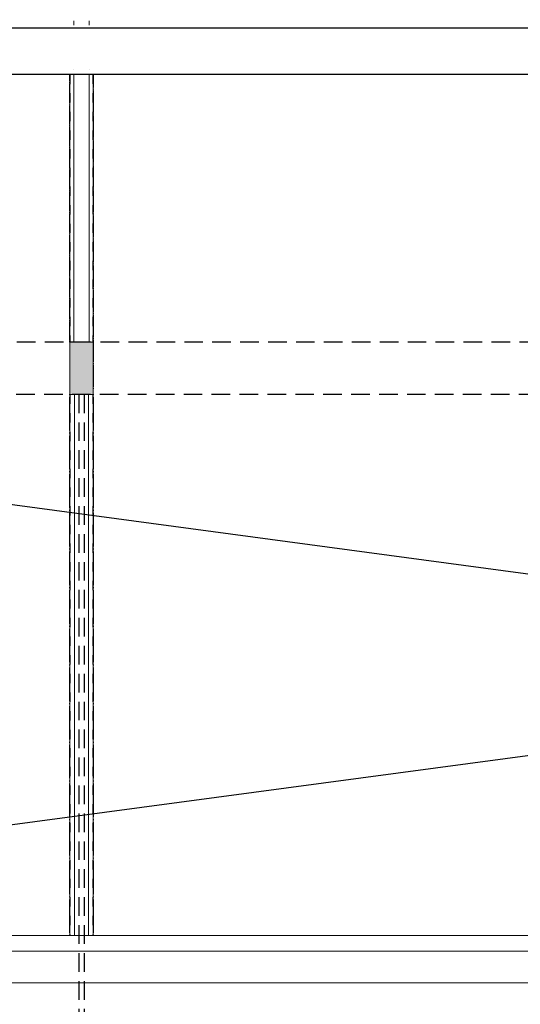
# Model space of a CAD drawing. Header units: metres. Extents: x -18231 to -17951, y 15132 to 15402.
# Tile 94 of 144: x -18153.46 to -18148.08, y 15322.16 to 15332.73. Entities that reach past the tile are written whole.
import ezdxf

# ---------------------------------------------------------------- set-up
doc = ezdxf.new("R2010")
doc.units = ezdxf.units.M
doc.linetypes.add('Oculto', pattern=[7.14375, 4.7625, -2.38125])
doc.linetypes.add('Trazo pequeño', pattern=[3, 2, -1])
doc.layers.get('0').update_dxf_attribs({"color": 1})
for name, color, linetype in [('ABERTURAS', 1, 'Continuous'), ('COTAS', 1, 'Continuous'), ('PROYECTADAS', 2, 'Continuous')]:
    doc.layers.add(name, color=color, linetype=linetype)
for name, color, linetype, lineweight in [('I-FURN', 30, 'Continuous', 18), ('S-BEAM', 12, 'Continuous', 18), ('S-COLS', 52, 'Continuous', 18)]:
    doc.layers.add(name, color=color, linetype=linetype, lineweight=lineweight)
doc.styles.add('Romans', font='arial.ttf', dxfattribs={"height": 0.2})
doc.dimstyles.get("Standard").update_dxf_attribs({"dimtxt": 0.2, "dimasz": 0.18, "dimexe": 0.18, "dimexo": 0.0625, "dimgap": 0.09, "dimtad": 0, "dimzin": 0, "dimdsep": 46, "dimtxsty": 'Romans', "dimblk": 'OBLIQUE', "dimcen": 0.09, "dimse1": 1, "dimse2": 1, "dimadec": 0, "dimazin": 0, "dimtfac": 1, "dimtofl": 0, "dimtmove": 2, "dimatfit": 2, "dimldrblk": 'OBLIQUE', "dimfxl": 1, "dimtolj": 1, "dimtzin": 0, "dimarcsym": 0})

# ---------------------------------------------------------------- blocks, each defined once
blk = doc.blocks.new('Pilar rectangular hormigón - 250 x 560 mm 2-475783-Nivel 1')
at = {"layer": 'S-COLS'}
for p, q in [((125, 280), (-125, 280)), ((-125, 280), (-125, -280)), ((125, -280), (125, 280)), ((-125, -280), (-82.5, -280)), ((82.5, -280), (125, -280))]:
    blk.add_line(p, q, dxfattribs=at)
blk = doc.blocks.new('Baranda n1 - Baranda n1-434861-Nivel 1')
at = {"layer": 'I-FURN'}
for p, q in [((-22643, -2824), (20587, -2824)), ((-22643, -3164), (20587, -3164)), ((20587, -3334), (-22643, -3334))]:
    blk.add_line(p, q, dxfattribs=at)
blk = doc.blocks.new('Calibre delgado-Ángulos - L140 x 40-473297-Nivel 1')
at = {"layer": 'S-BEAM'}
for p, q in [((-2900, -50), (-2900, 0)), ((-2900, 0), (2900, 0)), ((2900, 0), (2900, -50)), ((-2900, -50), (2900, -50))]:
    blk.add_line(p, q, dxfattribs=at)
at = {"layer": 'S-BEAM', "linetype": 'Oculto'}
blk.add_line((-2900, -1.5875), (2900, -1.5875), dxfattribs=at)
blk = doc.blocks.new('HSS-Tubo estructural redondo - HSS 0_01-474938-Nivel 1')
at = {"layer": 'S-BEAM'}
for radius, start, end in [(5, 90, 180), (5, 180, 270), (4, 90, 180), (4, 180, 270)]:
    blk.add_arc((-18703, -9134), radius, start, end, dxfattribs=at)
blk = doc.blocks.new('HSS-Tubo estructural redondo - HSS 0_01-V63-Nivel 1')
at = {"layer": 'S-BEAM'}
for radius in [5, 4]:
    blk.add_arc((-18703, -3334), radius, 180, 270, dxfattribs=at)
blk = doc.blocks.new('HSS-Tubo estructural redondo - HSS 0_01-474939-Nivel 1')
at = {"layer": 'S-BEAM'}
blk.add_line((-18708, -8752), (-18708, -9103), dxfattribs=at)
for centre, major_axis, start_param, end_param in [((-18703, -8752), (5, 0), 1.570796, 3.141593), ((-18703, -9103), (5, 0), 1.570796, 3.141593), ((-18703, -9103), (5, 0), 3.141593, 4.712389), ((-18703, -9103), (4, 0), 1.570796, 3.141593), ((-18703, -9103), (4, 0), 3.141593, 4.712389)]:
    blk.add_ellipse(centre, major_axis=major_axis, ratio=0.769976, start_param=start_param, end_param=end_param, dxfattribs=at)
blk = doc.blocks.new('HSS-Tubo estructural redondo - HSS 0_01-V64-Nivel 1')
at = {"layer": 'S-BEAM'}
blk.add_line((-18708, -8337), (-18708, -8688), dxfattribs=at)
for centre, major_axis, start_param, end_param in [((-18703, -8337), (-5, 0), 4.712389, 6.283185), ((-18703, -8337), (5, 0), 3.141593, 4.712389), ((-18703, -8337), (4, 0), 1.570796, 3.141593), ((-18703, -8337), (4, 0), 3.141593, 4.712389), ((-18703, -8688), (5, 0), 3.141593, 4.712389)]:
    blk.add_ellipse(centre, major_axis=major_axis, ratio=0.769976, start_param=start_param, end_param=end_param, dxfattribs=at)
blk = doc.blocks.new('Calibre delgado-Ángulos - L140 x 40-475031-Nivel 1')
at = {"layer": 'S-BEAM'}
for p, q in [((-2900, 0), (-2900, 50)), ((2900, 50), (-2900, 50)), ((2900, 0), (-2900, 0)), ((2900, 50), (2900, 0))]:
    blk.add_line(p, q, dxfattribs=at)
at = {"layer": 'S-BEAM', "linetype": 'Oculto'}
blk.add_line((-2900, 1.5875), (2900, 1.5875), dxfattribs=at)
blk = doc.blocks.new('HSS-Tubo estructural redondo - HSS 0_01-475032-Nivel 1')
at = {"layer": 'S-BEAM'}
for radius, start, end in [(5, 0, 90), (4, 0, 90), (5, 270, 0), (4, 270, 0)]:
    blk.add_arc((-18453, -9134), radius, start, end, dxfattribs=at)
blk = doc.blocks.new('HSS-Tubo estructural redondo - HSS 0_01-V65-Nivel 1')
at = {"layer": 'S-BEAM'}
for radius, end in [(5, 360), (4, 0)]:
    blk.add_arc((-18453, -3334), radius, 270, end, dxfattribs=at)
blk = doc.blocks.new('HSS-Tubo estructural redondo - HSS 0_01-475033-Nivel 1')
at = {"layer": 'S-BEAM'}
blk.add_line((-18448, -9103), (-18448, -8752), dxfattribs=at)
for centre, major_axis, start_param, end_param in [((-18453, -8752), (-5, 0), 3.141593, 4.712389), ((-18453, -9103), (5, 0), 0, 1.570796), ((-18453, -9103), (4, 0), 0, 1.570796), ((-18453, -9103), (5, 0), 4.712389, 6.283185), ((-18453, -9103), (4, 0), 4.712389, 6.283185)]:
    blk.add_ellipse(centre, major_axis=major_axis, ratio=0.769976, start_param=start_param, end_param=end_param, dxfattribs=at)
blk = doc.blocks.new('HSS-Tubo estructural redondo - HSS 0_01-V66-Nivel 1')
at = {"layer": 'S-BEAM'}
blk.add_line((-18448, -8688), (-18448, -8337), dxfattribs=at)
for centre, major_axis, start_param, end_param in [((-18453, -8337), (5, 0), 0, 1.570796), ((-18453, -8337), (4, 0), 0, 1.570796), ((-18453, -8337), (-5, 0), 1.570796, 3.141593), ((-18453, -8337), (4, 0), 4.712389, 6.283185), ((-18453, -8688), (5, 0), 4.712389, 6.283185)]:
    blk.add_ellipse(centre, major_axis=major_axis, ratio=0.769976, start_param=start_param, end_param=end_param, dxfattribs=at)
blk = doc.blocks.new('Calibre delgado-Ángulos - L140 x 40-484132-Nivel 1')
at = {"layer": 'S-BEAM'}
blk.add_line((-1493, 0), (1377, 0), dxfattribs=at)
at = {"layer": 'S-BEAM', "linetype": 'Oculto'}
blk.add_line((-1493, -2), (1377, -2), dxfattribs=at)
blk = doc.blocks.new('HSS-Tubo estructural redondo - HSS 0_01-476277-Nivel 1')
at = {"layer": 'S-BEAM'}
blk.add_line((-18708, -12429), (-18708, -12564), dxfattribs=at)
for major_axis, start_param, end_param in [((-5, 0), 4.712389, 6.283185), ((5, 0), 3.141593, 4.712389), ((4, 0), 1.570796, 3.141593), ((-4, 0), 0, 1.570796)]:
    blk.add_ellipse((-18703, -12429), major_axis=major_axis, ratio=0.881742, start_param=start_param, end_param=end_param, dxfattribs=at)
blk = doc.blocks.new('HSS-Tubo estructural redondo - HSS 0_01-V67-Nivel 1')
at = {"layer": 'S-BEAM'}
blk.add_line((-18708, -12162), (-18708, -12388), dxfattribs=at)
for centre, major_axis, start_param, end_param in [((-18703, -12162), (5, 0), 1.570796, 3.141593), ((-18703, -12388), (-5, 0), 4.712389, 6.283185), ((-18703, -12388), (5, 0), 3.141593, 4.712389), ((-18703, -12388), (4, 0), 1.570796, 3.141593), ((-18703, -12388), (-4, 0), 0, 1.570796)]:
    blk.add_ellipse(centre, major_axis=major_axis, ratio=0.881742, start_param=start_param, end_param=end_param, dxfattribs=at)
blk = doc.blocks.new('HSS-Tubo estructural redondo - HSS 0_01-V68-Nivel 1')
at = {"layer": 'S-BEAM'}
blk.add_line((-18708, -11894), (-18708, -12120), dxfattribs=at)
for centre, major_axis, start_param, end_param in [((-18703, -11894), (5, 0), 1.570796, 3.141593), ((-18703, -11894), (5, 0), 3.141593, 4.712389), ((-18703, -11894), (4, 0), 1.570796, 3.141593), ((-18703, -11894), (-4, 0), 0, 1.570796), ((-18703, -12120), (-5, 0), 0, 1.570796)]:
    blk.add_ellipse(centre, major_axis=major_axis, ratio=0.881742, start_param=start_param, end_param=end_param, dxfattribs=at)
blk = doc.blocks.new('Calibre delgado-Ángulos - L140 x 40-484133-Nivel 1')
at = {"layer": 'S-BEAM', "linetype": 'Oculto'}
blk.add_line((-1243, 2), (1622, 2), dxfattribs=at)
at = {"layer": 'S-BEAM'}
for p, q in [((1622, 0), (-1243, 0)), ((1622, 42), (1622, 0))]:
    blk.add_line(p, q, dxfattribs=at)
blk = doc.blocks.new('HSS-Tubo estructural redondo - HSS 0_01-V69-Nivel 1')
at = {"layer": 'S-BEAM'}
for radius, start, end in [(5, 128.5714, 180), (4, 0, 180), (5, 0, 90), (5, 270, 360), (4, 270, 0)]:
    blk.add_arc((-18453, -9699), radius, start, end, dxfattribs=at)
blk = doc.blocks.new('HSS-Tubo estructural redondo - HSS 0_01-479359-Nivel 1')
at = {"layer": 'S-BEAM'}
blk.add_line((-18448, -12564), (-18448, -12498), dxfattribs=at)
for major_axis, start_param, end_param in [((5, 0), 0, 1.570796), ((4, 0), 0, 1.570796), ((5, 0), 4.712389, 6.283185), ((4, 0), 4.712389, 6.283185)]:
    blk.add_ellipse((-18453, -12498), major_axis=major_axis, ratio=0.907256, start_param=start_param, end_param=end_param, dxfattribs=at)
blk = doc.blocks.new('HSS-Tubo estructural redondo - HSS 0_01-V70-Nivel 1')
at = {"layer": 'S-BEAM'}
blk.add_line((-18448, -12462), (-18448, -12266), dxfattribs=at)
for centre, major_axis, start_param, end_param in [((-18453, -12266), (-5, 0), 3.141593, 4.712389), ((-18453, -12462), (5, 0), 0, 1.570796), ((-18453, -12462), (4, 0), 0, 1.570796), ((-18453, -12462), (5, 0), 4.712389, 6.283185), ((-18453, -12462), (4, 0), 4.712389, 6.283185)]:
    blk.add_ellipse(centre, major_axis=major_axis, ratio=0.907256, start_param=start_param, end_param=end_param, dxfattribs=at)
blk = doc.blocks.new('HSS-Tubo estructural redondo - HSS 0_01-V71-Nivel 1')
at = {"layer": 'S-BEAM'}
blk.add_line((-18448, -12230), (-18448, -12034), dxfattribs=at)
for centre, major_axis, start_param, end_param in [((-18453, -12034), (5, 0), 0, 1.570796), ((-18453, -12034), (4, 0), 0, 1.570796), ((-18453, -12034), (-5, 0), 1.570796, 3.141593), ((-18453, -12034), (4, 0), 4.712389, 6.283185), ((-18453, -12230), (5, 0), 4.712389, 6.283185)]:
    blk.add_ellipse(centre, major_axis=major_axis, ratio=0.907256, start_param=start_param, end_param=end_param, dxfattribs=at)
blk = doc.blocks.new('_Oblique')
at = {"color": 0, "linetype": 'ByBlock', "lineweight": -2}
blk.add_line((-0.5, -0.5), (0.5, 0.5), dxfattribs=at)
blk = doc.blocks.new('*D1042')
at = {"layer": 'COTAS', "color": 0, "lineweight": -2, "transparency": 16777216}
blk.add_line((-18174.281, 15332.645), (-18174.281, 15332.145), dxfattribs=at)
at = {"layer": 'Defpoints', "color": 0, "transparency": 16777216}
for p in [(-18131.336, 15332.645), (-18174.281, 15332.145), (-18131.336, 15332.145)]:
    blk.add_point(p, dxfattribs=at)
at = {"layer": 'COTAS', "color": 0, "lineweight": -2, "transparency": 16777216, "xscale": 0.18, "yscale": 0.18, "zscale": 0.18}
for p, rotation in [((-18174.281, 15332.645), 90), ((-18174.281, 15332.145), 270)]:
    blk.add_blockref('_Oblique', p, dxfattribs=dict(at, rotation=rotation))
at = {"layer": 'COTAS', "color": 0, "transparency": 16777216, "insert": (-18174.698, 15332.395), "char_height": 0.2, "attachment_point": 5, "rotation": 90, "style": 'Romans'}
blk.add_mtext('\\A1;0.50', dxfattribs=at)
blk = doc.blocks.new('*D1129')
at = {"layer": 'COTAS', "color": 0, "lineweight": -2, "transparency": 16777216}
for p, q in [((-18174.281, 15332.145), (-18174.281, 15327.872)), ((-18174.281, 15322.9), (-18174.281, 15327.173))]:
    blk.add_line(p, q, dxfattribs=at)
at = {"layer": 'Defpoints', "color": 0, "transparency": 16777216}
for p in [(-18131.336, 15332.145), (-18174.281, 15322.9), (-18131.662, 15322.9)]:
    blk.add_point(p, dxfattribs=at)
at = {"layer": 'COTAS', "color": 0, "lineweight": -2, "transparency": 16777216, "xscale": 0.18, "yscale": 0.18, "zscale": 0.18}
for p, rotation in [((-18174.281, 15332.145), 90), ((-18174.281, 15322.9), 270)]:
    blk.add_blockref('_Oblique', p, dxfattribs=dict(at, rotation=rotation))
at = {"layer": 'COTAS', "color": 0, "transparency": 16777216, "insert": (-18174.281, 15327.522), "char_height": 0.2, "attachment_point": 5, "rotation": 90, "style": 'Romans'}
blk.add_mtext('\\A1;9.24', dxfattribs=at)
blk = doc.blocks.new('*D1130')
at = {"layer": 'COTAS', "color": 0, "lineweight": -2, "transparency": 16777216}
for p, q in [((-18174.698, 15322.77), (-18174.698, 15322.95)), ((-18174.281, 15322.9), (-18174.281, 15322.39)), ((-18174.281, 15322.645), (-18174.698, 15322.77))]:
    blk.add_line(p, q, dxfattribs=at)
at = {"layer": 'Defpoints', "color": 0, "transparency": 16777216}
for p in [(-18131.662, 15322.9), (-18174.281, 15322.39), (-18131.662, 15322.39)]:
    blk.add_point(p, dxfattribs=at)
at = {"layer": 'COTAS', "color": 0, "lineweight": -2, "transparency": 16777216, "xscale": 0.18, "yscale": 0.18, "zscale": 0.18}
for p, rotation in [((-18174.281, 15322.9), 90), ((-18174.281, 15322.39), 270)]:
    blk.add_blockref('_Oblique', p, dxfattribs=dict(at, rotation=rotation))
at = {"layer": 'COTAS', "color": 0, "transparency": 16777216, "insert": (-18174.698, 15323.281), "char_height": 0.2, "attachment_point": 5, "rotation": 90, "style": 'Romans'}
blk.add_mtext('\\A1;0.51', dxfattribs=at)
blk = doc.blocks.new('*D1131')
at = {"layer": 'COTAS', "color": 0, "lineweight": -2, "transparency": 16777216}
for p, q in [((-18174.281, 15322.39), (-18174.281, 15321.804)), ((-18174.281, 15320.577), (-18174.281, 15321.162))]:
    blk.add_line(p, q, dxfattribs=at)
at = {"layer": 'Defpoints', "color": 0, "transparency": 16777216}
for p in [(-18131.662, 15322.39), (-18174.281, 15320.577), (-18131.662, 15320.577)]:
    blk.add_point(p, dxfattribs=at)
at = {"layer": 'COTAS', "color": 0, "lineweight": -2, "transparency": 16777216, "xscale": 0.18, "yscale": 0.18, "zscale": 0.18}
for p, rotation in [((-18174.281, 15322.39), 90), ((-18174.281, 15320.577), 270)]:
    blk.add_blockref('_Oblique', p, dxfattribs=dict(at, rotation=rotation))
at = {"layer": 'COTAS', "color": 0, "transparency": 16777216, "insert": (-18174.281, 15321.483), "char_height": 0.2, "attachment_point": 5, "rotation": 90, "style": 'Romans'}
blk.add_mtext('\\A1;1.81', dxfattribs=at)
blk = doc.blocks.new('*D1043')
at = {"layer": 'COTAS', "color": 0, "lineweight": -2, "transparency": 16777216}
blk.add_line((-18173.281, 15332.645), (-18173.281, 15332.145), dxfattribs=at)
at = {"layer": 'Defpoints', "color": 0, "transparency": 16777216}
for p in [(-18122.864, 15332.645), (-18173.281, 15332.145), (-18122.864, 15332.145)]:
    blk.add_point(p, dxfattribs=at)
at = {"layer": 'COTAS', "color": 0, "lineweight": -2, "transparency": 16777216, "xscale": 0.18, "yscale": 0.18, "zscale": 0.18}
for p, rotation in [((-18173.281, 15332.645), 90), ((-18173.281, 15332.145), 270)]:
    blk.add_blockref('_Oblique', p, dxfattribs=dict(at, rotation=rotation))
at = {"layer": 'COTAS', "color": 0, "transparency": 16777216, "insert": (-18173.698, 15332.395), "char_height": 0.2, "attachment_point": 5, "rotation": 90, "style": 'Romans'}
blk.add_mtext('\\A1;0.50', dxfattribs=at)
blk = doc.blocks.new('*D1044')
at = {"layer": 'COTAS', "color": 0, "lineweight": -2, "transparency": 16777216}
for p, q in [((-18173.281, 15332.145), (-18173.281, 15327.872)), ((-18173.281, 15322.9), (-18173.281, 15327.173))]:
    blk.add_line(p, q, dxfattribs=at)
at = {"layer": 'Defpoints', "color": 0, "transparency": 16777216}
for p in [(-18122.864, 15332.145), (-18173.281, 15322.9), (-18122.864, 15322.9)]:
    blk.add_point(p, dxfattribs=at)
at = {"layer": 'COTAS', "color": 0, "lineweight": -2, "transparency": 16777216, "xscale": 0.18, "yscale": 0.18, "zscale": 0.18}
for p, rotation in [((-18173.281, 15332.145), 90), ((-18173.281, 15322.9), 270)]:
    blk.add_blockref('_Oblique', p, dxfattribs=dict(at, rotation=rotation))
at = {"layer": 'COTAS', "color": 0, "transparency": 16777216, "insert": (-18173.281, 15327.522), "char_height": 0.2, "attachment_point": 5, "rotation": 90, "style": 'Romans'}
blk.add_mtext('\\A1;9.24', dxfattribs=at)
blk = doc.blocks.new('*D1045')
at = {"layer": 'COTAS', "color": 0, "lineweight": -2, "transparency": 16777216}
for p, q in [((-18173.698, 15322.77), (-18173.698, 15322.95)), ((-18173.281, 15322.9), (-18173.281, 15322.39)), ((-18173.281, 15322.645), (-18173.698, 15322.77))]:
    blk.add_line(p, q, dxfattribs=at)
at = {"layer": 'Defpoints', "color": 0, "transparency": 16777216}
for p in [(-18122.864, 15322.9), (-18173.281, 15322.39), (-18122.864, 15322.39)]:
    blk.add_point(p, dxfattribs=at)
at = {"layer": 'COTAS', "color": 0, "lineweight": -2, "transparency": 16777216, "xscale": 0.18, "yscale": 0.18, "zscale": 0.18}
for p, rotation in [((-18173.281, 15322.9), 90), ((-18173.281, 15322.39), 270)]:
    blk.add_blockref('_Oblique', p, dxfattribs=dict(at, rotation=rotation))
at = {"layer": 'COTAS', "color": 0, "transparency": 16777216, "insert": (-18173.698, 15323.281), "char_height": 0.2, "attachment_point": 5, "rotation": 90, "style": 'Romans'}
blk.add_mtext('\\A1;0.51', dxfattribs=at)
blk = doc.blocks.new('*D1046')
at = {"layer": 'COTAS', "color": 0, "lineweight": -2, "transparency": 16777216}
for p, q in [((-18173.281, 15322.39), (-18173.281, 15321.918)), ((-18173.281, 15320.768), (-18173.281, 15321.239))]:
    blk.add_line(p, q, dxfattribs=at)
at = {"layer": 'Defpoints', "color": 0, "transparency": 16777216}
for p in [(-18122.864, 15322.39), (-18173.281, 15320.768), (-18122.864, 15320.768)]:
    blk.add_point(p, dxfattribs=at)
at = {"layer": 'COTAS', "color": 0, "lineweight": -2, "transparency": 16777216, "xscale": 0.18, "yscale": 0.18, "zscale": 0.18}
for p, rotation in [((-18173.281, 15322.39), 90), ((-18173.281, 15320.768), 270)]:
    blk.add_blockref('_Oblique', p, dxfattribs=dict(at, rotation=rotation))
at = {"layer": 'COTAS', "color": 0, "transparency": 16777216, "insert": (-18173.281, 15321.579), "char_height": 0.2, "attachment_point": 5, "rotation": 90, "style": 'Romans'}
blk.add_mtext('\\A1;1.62', dxfattribs=at)
blk = doc.blocks.new('*D1058')
at = {"layer": 'COTAS', "color": 0, "lineweight": -2, "transparency": 16777216}
for p, q in [((-18172.281, 15332.645), (-18172.281, 15318.778)), ((-18172.281, 15304.053), (-18172.281, 15317.919))]:
    blk.add_line(p, q, dxfattribs=at)
at = {"layer": 'Defpoints', "color": 0, "transparency": 16777216}
for p in [(-18172.281, 15332.645), (-18118.693, 15332.645), (-18118.693, 15304.053)]:
    blk.add_point(p, dxfattribs=at)
at = {"layer": 'COTAS', "color": 0, "lineweight": -2, "transparency": 16777216, "xscale": 0.18, "yscale": 0.18, "zscale": 0.18}
for p, rotation in [((-18172.281, 15332.645), 90), ((-18172.281, 15304.053), 270)]:
    blk.add_blockref('_Oblique', p, dxfattribs=dict(at, rotation=rotation))
at = {"layer": 'COTAS', "color": 0, "transparency": 16777216, "insert": (-18172.281, 15318.349), "char_height": 0.2, "attachment_point": 5, "rotation": 90, "style": 'Romans'}
blk.add_mtext('\\A1;28.59', dxfattribs=at)

msp = doc.modelspace()

# ---------------------------------------------------------------- hatches: boundary and pattern name
at = {"layer": 'ABERTURAS'}
h = msp.add_hatch(color=256, dxfattribs=at)
h.dxf.hatch_style = 1
h.paths.add_polyline_path([(-18152.923, 15328.71), (-18152.673, 15328.71), (-18152.673, 15329.271), (-18152.715, 15329.271), (-18152.923, 15329.271)])

# ---------------------------------------------------------------- linework, layer by layer
for p, q in [((-18119.1, 15328.709), (-18162.387, 15322.9)), ((-18162.351, 15328.709), (-18119.093, 15322.9))]:
    msp.add_line(p, q)
at = {"layer": 'PROYECTADAS'}
for p, q in [((-18119.093, 15332.645), (-18162.387, 15332.645)), ((-18119.093, 15332.145), (-18162.387, 15332.145))]:
    msp.add_line(p, q, dxfattribs=at)
at = {"layer": 'PROYECTADAS', "linetype": 'Trazo pequeño', "ltscale": 0.1}
for p, q in [((-18119.093, 15329.271), (-18162.345, 15329.271)), ((-18119.1, 15328.709), (-18162.351, 15328.709))]:
    msp.add_line(p, q, dxfattribs=at)
at = {"layer": 'PROYECTADAS', "color": 253, "linetype": 'Trazo pequeño', "ltscale": 0.1}
for p, q in [((-18152.828, 15328.71), (-18152.828, 15314.078)), ((-18152.768, 15328.71), (-18152.768, 15314.078))]:
    msp.add_line(p, q, dxfattribs=at)
at = {"layer": 'S-BEAM'}
for p, q in [((-18152.881, 15332.675), (-18152.881, 15332.721)), ((-18152.715, 15332.675), (-18152.715, 15332.721)), ((-18152.881, 15332.195), (-18152.881, 15332.197)), ((-18152.881, 15329.271), (-18152.881, 15332.145)), ((-18152.715, 15332.195), (-18152.715, 15332.197)), ((-18152.715, 15329.271), (-18152.715, 15332.145))]:
    msp.add_line(p, q, dxfattribs=at)

# ---------------------------------------------------------------- block references
at = {"layer": 'I-FURN', "xscale": 0.00100147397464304, "yscale": 0.00100147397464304, "zscale": 0.00100147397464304, "rotation": 180}
msp.add_blockref('Baranda n1 - Baranda n1-434861-Nivel 1', (-18141.77, 15319.562), dxfattribs=at)
at = {"layer": 'S-BEAM', "xscale": 0.00100147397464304, "yscale": 0.00100147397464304, "zscale": 0.00100147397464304}
for name, p, rotation in [('HSS-Tubo estructural redondo - HSS 0_01-479359-Nivel 1', (-18171.404, 15319.562), 180), ('Calibre delgado-Ángulos - L140 x 40-484133-Nivel 1', (-18152.923, 15330.899), 270.0000000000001), ('Calibre delgado-Ángulos - L140 x 40-484132-Nivel 1', (-18152.673, 15330.649), 269.9999999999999), ('HSS-Tubo estructural redondo - HSS 0_01-476277-Nivel 1', (-18171.404, 15319.562), 180), ('HSS-Tubo estructural redondo - HSS 0_01-475032-Nivel 1', (-18171.404, 15322.912), 180), ('HSS-Tubo estructural redondo - HSS 0_01-V70-Nivel 1', (-18171.404, 15319.562), 180), ('HSS-Tubo estructural redondo - HSS 0_01-474938-Nivel 1', (-18171.404, 15322.841), 180), ('HSS-Tubo estructural redondo - HSS 0_01-V67-Nivel 1', (-18171.404, 15319.562), 180), ('HSS-Tubo estructural redondo - HSS 0_01-475032-Nivel 1', (-18171.404, 15322.68), 180), ('HSS-Tubo estructural redondo - HSS 0_01-V71-Nivel 1', (-18171.404, 15319.562), 180), ('HSS-Tubo estructural redondo - HSS 0_01-474938-Nivel 1', (-18171.404, 15322.573), 180), ('HSS-Tubo estructural redondo - HSS 0_01-V68-Nivel 1', (-18171.404, 15319.562), 180), ('HSS-Tubo estructural redondo - HSS 0_01-475032-Nivel 1', (-18171.404, 15322.448), 180), ('HSS-Tubo estructural redondo - HSS 0_01-V70-Nivel 1', (-18171.404, 15319.098), 180), ('HSS-Tubo estructural redondo - HSS 0_01-474938-Nivel 1', (-18171.404, 15322.305), 180), ('HSS-Tubo estructural redondo - HSS 0_01-V67-Nivel 1', (-18171.404, 15319.026), 180), ('HSS-Tubo estructural redondo - HSS 0_01-475032-Nivel 1', (-18171.404, 15322.216), 180), ('HSS-Tubo estructural redondo - HSS 0_01-V71-Nivel 1', (-18171.404, 15319.098), 180), ('HSS-Tubo estructural redondo - HSS 0_01-474938-Nivel 1', (-18171.404, 15322.037), 180), ('HSS-Tubo estructural redondo - HSS 0_01-475032-Nivel 1', (-18171.404, 15321.984), 180), ('HSS-Tubo estructural redondo - HSS 0_01-V70-Nivel 1', (-18171.404, 15318.633), 180), ('HSS-Tubo estructural redondo - HSS 0_01-V68-Nivel 1', (-18171.404, 15319.026), 180), ('HSS-Tubo estructural redondo - HSS 0_01-475032-Nivel 1', (-18171.404, 15321.752), 180), ('HSS-Tubo estructural redondo - HSS 0_01-V71-Nivel 1', (-18171.404, 15318.633), 180), ('HSS-Tubo estructural redondo - HSS 0_01-474938-Nivel 1', (-18171.404, 15321.769), 180), ('HSS-Tubo estructural redondo - HSS 0_01-V67-Nivel 1', (-18171.404, 15318.49), 180), ('HSS-Tubo estructural redondo - HSS 0_01-475032-Nivel 1', (-18171.404, 15321.519), 180), ('HSS-Tubo estructural redondo - HSS 0_01-V70-Nivel 1', (-18171.404, 15318.169), 180), ('HSS-Tubo estructural redondo - HSS 0_01-474938-Nivel 1', (-18171.404, 15321.501), 180), ('HSS-Tubo estructural redondo - HSS 0_01-V68-Nivel 1', (-18171.404, 15318.49), 180), ('HSS-Tubo estructural redondo - HSS 0_01-475032-Nivel 1', (-18171.404, 15321.287), 180), ('HSS-Tubo estructural redondo - HSS 0_01-V71-Nivel 1', (-18171.404, 15318.169), 180), ('HSS-Tubo estructural redondo - HSS 0_01-474938-Nivel 1', (-18171.404, 15321.233), 180), ('HSS-Tubo estructural redondo - HSS 0_01-V67-Nivel 1', (-18171.404, 15317.954), 180), ('HSS-Tubo estructural redondo - HSS 0_01-475032-Nivel 1', (-18171.404, 15321.055), 180), ('HSS-Tubo estructural redondo - HSS 0_01-V70-Nivel 1', (-18171.404, 15317.705), 180), ('HSS-Tubo estructural redondo - HSS 0_01-474938-Nivel 1', (-18171.404, 15320.965), 180), ('HSS-Tubo estructural redondo - HSS 0_01-V68-Nivel 1', (-18171.404, 15317.954), 180), ('HSS-Tubo estructural redondo - HSS 0_01-475032-Nivel 1', (-18171.404, 15320.823), 180), ('HSS-Tubo estructural redondo - HSS 0_01-V71-Nivel 1', (-18171.404, 15317.705), 180), ('HSS-Tubo estructural redondo - HSS 0_01-474938-Nivel 1', (-18171.404, 15320.698), 180), ('HSS-Tubo estructural redondo - HSS 0_01-V67-Nivel 1', (-18171.404, 15317.419), 180), ('HSS-Tubo estructural redondo - HSS 0_01-475032-Nivel 1', (-18171.404, 15320.591), 180), ('HSS-Tubo estructural redondo - HSS 0_01-V70-Nivel 1', (-18171.404, 15317.241), 180), ('HSS-Tubo estructural redondo - HSS 0_01-475032-Nivel 1', (-18171.404, 15320.359), 180), ('HSS-Tubo estructural redondo - HSS 0_01-V71-Nivel 1', (-18171.404, 15317.241), 180), ('HSS-Tubo estructural redondo - HSS 0_01-474938-Nivel 1', (-18171.404, 15320.43), 180), ('HSS-Tubo estructural redondo - HSS 0_01-V68-Nivel 1', (-18171.404, 15317.419), 180), ('HSS-Tubo estructural redondo - HSS 0_01-V69-Nivel 1', (-18171.404, 15319.562), 180), ('HSS-Tubo estructural redondo - HSS 0_01-474938-Nivel 1', (-18171.404, 15320.162), 180), ('HSS-Tubo estructural redondo - HSS 0_01-V67-Nivel 1', (-18171.404, 15316.883), 180), ('HSS-Tubo estructural redondo - HSS 0_01-474938-Nivel 1', (-18171.404, 15319.894), 180), ('HSS-Tubo estructural redondo - HSS 0_01-V68-Nivel 1', (-18171.404, 15316.883), 180), ('HSS-Tubo estructural redondo - HSS 0_01-474938-Nivel 1', (-18171.404, 15319.626), 180), ('HSS-Tubo estructural redondo - HSS 0_01-475032-Nivel 1', (-18171.404, 15319.562), 180), ('HSS-Tubo estructural redondo - HSS 0_01-475033-Nivel 1', (-18171.404, 15319.562), 180), ('Calibre delgado-Ángulos - L140 x 40-475031-Nivel 1', (-18152.923, 15325.805), 270.0000000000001), ('Calibre delgado-Ángulos - L140 x 40-473297-Nivel 1', (-18152.673, 15325.805), 269.9999999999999), ('HSS-Tubo estructural redondo - HSS 0_01-474938-Nivel 1', (-18171.404, 15319.562), 180), ('HSS-Tubo estructural redondo - HSS 0_01-474939-Nivel 1', (-18171.404, 15319.562), 180), ('HSS-Tubo estructural redondo - HSS 0_01-475032-Nivel 1', (-18171.404, 15319.147), 180), ('HSS-Tubo estructural redondo - HSS 0_01-V66-Nivel 1', (-18171.404, 15319.562), 180), ('HSS-Tubo estructural redondo - HSS 0_01-474938-Nivel 1', (-18171.404, 15319.147), 180), ('HSS-Tubo estructural redondo - HSS 0_01-V64-Nivel 1', (-18171.404, 15319.562), 180), ('HSS-Tubo estructural redondo - HSS 0_01-475032-Nivel 1', (-18171.404, 15318.732), 180), ('HSS-Tubo estructural redondo - HSS 0_01-475033-Nivel 1', (-18171.404, 15318.732), 180), ('HSS-Tubo estructural redondo - HSS 0_01-474938-Nivel 1', (-18171.404, 15318.732), 180), ('HSS-Tubo estructural redondo - HSS 0_01-474939-Nivel 1', (-18171.404, 15318.732), 180), ('HSS-Tubo estructural redondo - HSS 0_01-475032-Nivel 1', (-18171.404, 15318.317), 180), ('HSS-Tubo estructural redondo - HSS 0_01-V66-Nivel 1', (-18171.404, 15318.732), 180), ('HSS-Tubo estructural redondo - HSS 0_01-474938-Nivel 1', (-18171.404, 15318.317), 180), ('HSS-Tubo estructural redondo - HSS 0_01-V64-Nivel 1', (-18171.404, 15318.732), 180), ('HSS-Tubo estructural redondo - HSS 0_01-475032-Nivel 1', (-18171.404, 15317.902), 180), ('HSS-Tubo estructural redondo - HSS 0_01-475033-Nivel 1', (-18171.404, 15317.902), 180), ('HSS-Tubo estructural redondo - HSS 0_01-474938-Nivel 1', (-18171.404, 15317.902), 180), ('HSS-Tubo estructural redondo - HSS 0_01-474939-Nivel 1', (-18171.404, 15317.902), 180), ('HSS-Tubo estructural redondo - HSS 0_01-475032-Nivel 1', (-18171.404, 15317.487), 180), ('HSS-Tubo estructural redondo - HSS 0_01-474938-Nivel 1', (-18171.404, 15317.487), 180), ('HSS-Tubo estructural redondo - HSS 0_01-V66-Nivel 1', (-18171.404, 15317.902), 180), ('HSS-Tubo estructural redondo - HSS 0_01-V64-Nivel 1', (-18171.404, 15317.902), 180), ('HSS-Tubo estructural redondo - HSS 0_01-475032-Nivel 1', (-18171.404, 15317.072), 180), ('HSS-Tubo estructural redondo - HSS 0_01-474938-Nivel 1', (-18171.404, 15317.072), 180), ('HSS-Tubo estructural redondo - HSS 0_01-475033-Nivel 1', (-18171.404, 15317.072), 180), ('HSS-Tubo estructural redondo - HSS 0_01-474939-Nivel 1', (-18171.404, 15317.072), 180), ('HSS-Tubo estructural redondo - HSS 0_01-475032-Nivel 1', (-18171.404, 15316.657), 180), ('HSS-Tubo estructural redondo - HSS 0_01-474938-Nivel 1', (-18171.404, 15316.657), 180), ('HSS-Tubo estructural redondo - HSS 0_01-V66-Nivel 1', (-18171.404, 15317.072), 180), ('HSS-Tubo estructural redondo - HSS 0_01-V64-Nivel 1', (-18171.404, 15317.072), 180), ('HSS-Tubo estructural redondo - HSS 0_01-475032-Nivel 1', (-18171.404, 15316.242), 180), ('HSS-Tubo estructural redondo - HSS 0_01-474938-Nivel 1', (-18171.404, 15316.242), 180), ('HSS-Tubo estructural redondo - HSS 0_01-475033-Nivel 1', (-18171.404, 15316.242), 180), ('HSS-Tubo estructural redondo - HSS 0_01-474939-Nivel 1', (-18171.404, 15316.242), 180), ('HSS-Tubo estructural redondo - HSS 0_01-475032-Nivel 1', (-18171.404, 15315.827), 180), ('HSS-Tubo estructural redondo - HSS 0_01-V66-Nivel 1', (-18171.404, 15316.242), 180), ('HSS-Tubo estructural redondo - HSS 0_01-474938-Nivel 1', (-18171.404, 15315.827), 180), ('HSS-Tubo estructural redondo - HSS 0_01-V64-Nivel 1', (-18171.404, 15316.242), 180), ('HSS-Tubo estructural redondo - HSS 0_01-475032-Nivel 1', (-18171.404, 15315.412), 180), ('HSS-Tubo estructural redondo - HSS 0_01-475033-Nivel 1', (-18171.404, 15315.412), 180), ('HSS-Tubo estructural redondo - HSS 0_01-474938-Nivel 1', (-18171.404, 15315.412), 180), ('HSS-Tubo estructural redondo - HSS 0_01-474939-Nivel 1', (-18171.404, 15315.412), 180), ('HSS-Tubo estructural redondo - HSS 0_01-475032-Nivel 1', (-18171.404, 15314.997), 180), ('HSS-Tubo estructural redondo - HSS 0_01-V66-Nivel 1', (-18171.404, 15315.412), 180), ('HSS-Tubo estructural redondo - HSS 0_01-474938-Nivel 1', (-18171.404, 15314.997), 180), ('HSS-Tubo estructural redondo - HSS 0_01-V64-Nivel 1', (-18171.404, 15315.412), 180), ('HSS-Tubo estructural redondo - HSS 0_01-475032-Nivel 1', (-18171.404, 15314.582), 180), ('HSS-Tubo estructural redondo - HSS 0_01-475033-Nivel 1', (-18171.404, 15314.582), 180), ('HSS-Tubo estructural redondo - HSS 0_01-474938-Nivel 1', (-18171.404, 15314.582), 180), ('HSS-Tubo estructural redondo - HSS 0_01-474939-Nivel 1', (-18171.404, 15314.582), 180), ('HSS-Tubo estructural redondo - HSS 0_01-475032-Nivel 1', (-18171.404, 15314.167), 180), ('HSS-Tubo estructural redondo - HSS 0_01-V66-Nivel 1', (-18171.404, 15314.582), 180), ('HSS-Tubo estructural redondo - HSS 0_01-474938-Nivel 1', (-18171.404, 15314.167), 180), ('HSS-Tubo estructural redondo - HSS 0_01-V64-Nivel 1', (-18171.404, 15314.582), 180), ('HSS-Tubo estructural redondo - HSS 0_01-V65-Nivel 1', (-18171.404, 15319.562), 180), ('HSS-Tubo estructural redondo - HSS 0_01-V63-Nivel 1', (-18171.404, 15319.562), 180)]:
    msp.add_blockref(name, p, dxfattribs=dict(at, rotation=rotation))
at = {"layer": 'S-COLS', "xscale": 0.00100147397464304, "yscale": 0.00100147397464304, "zscale": 0.00100147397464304, "rotation": 180}
msp.add_blockref('Pilar rectangular hormigón - 250 x 560 mm 2-475783-Nivel 1', (-18152.798, 15328.99), dxfattribs=at)

# ---------------------------------------------------------------- dimensions: what is measured, and where the dimension line sits
at = {"layer": 'COTAS'}
for base, p1, p2, picture, middle in [((-18174.281, 15332.145), (-18131.336, 15332.645), (-18131.336, 15332.145), '*D1042', (-18174.698, 15332.395)), ((-18173.281, 15332.145), (-18122.864, 15332.645), (-18122.864, 15332.145), '*D1043', (-18173.698, 15332.395)), ((-18172.281, 15332.645), (-18118.693, 15304.053), (-18118.693, 15332.645), '*D1058', (-18172.281, 15318.349))]:
    dim = msp.add_linear_dim(base=base, p1=p1, p2=p2, angle=270, dimstyle='Standard', dxfattribs=at)
    dim.commit()
    dim.dimension.update_dxf_attribs({"geometry": picture, "text_midpoint": middle})
for base, p1, p2, picture, middle in [((-18174.2812, 15322.9003), (-18131.3364, 15332.1446), (-18131.662, 15322.9003), '*D1129', (-18174.2812, 15327.5224)), ((-18173.2812, 15322.9003), (-18122.8644, 15332.1446), (-18122.8644, 15322.9003), '*D1044', (-18173.2812, 15327.5224)), ((-18174.281, 15322.39), (-18131.662, 15322.9), (-18131.662, 15322.39), '*D1130', (-18174.698, 15323.04)), ((-18173.281, 15322.39), (-18122.864, 15322.9), (-18122.864, 15322.39), '*D1045', (-18173.698, 15323.04)), ((-18174.281, 15320.577), (-18131.662, 15322.39), (-18131.662, 15320.577), '*D1131', (-18174.281, 15321.483)), ((-18173.281, 15320.768), (-18122.864, 15322.39), (-18122.864, 15320.768), '*D1046', (-18173.281, 15321.579))]:
    dim = msp.add_linear_dim(base=base, p1=p1, p2=p2, angle=270, dimstyle='Standard', override={"dimtmove": 1}, dxfattribs=at)
    dim.commit()
    dim.dimension.update_dxf_attribs({"geometry": picture, "text_midpoint": middle})

doc.saveas('drawing.dxf')
